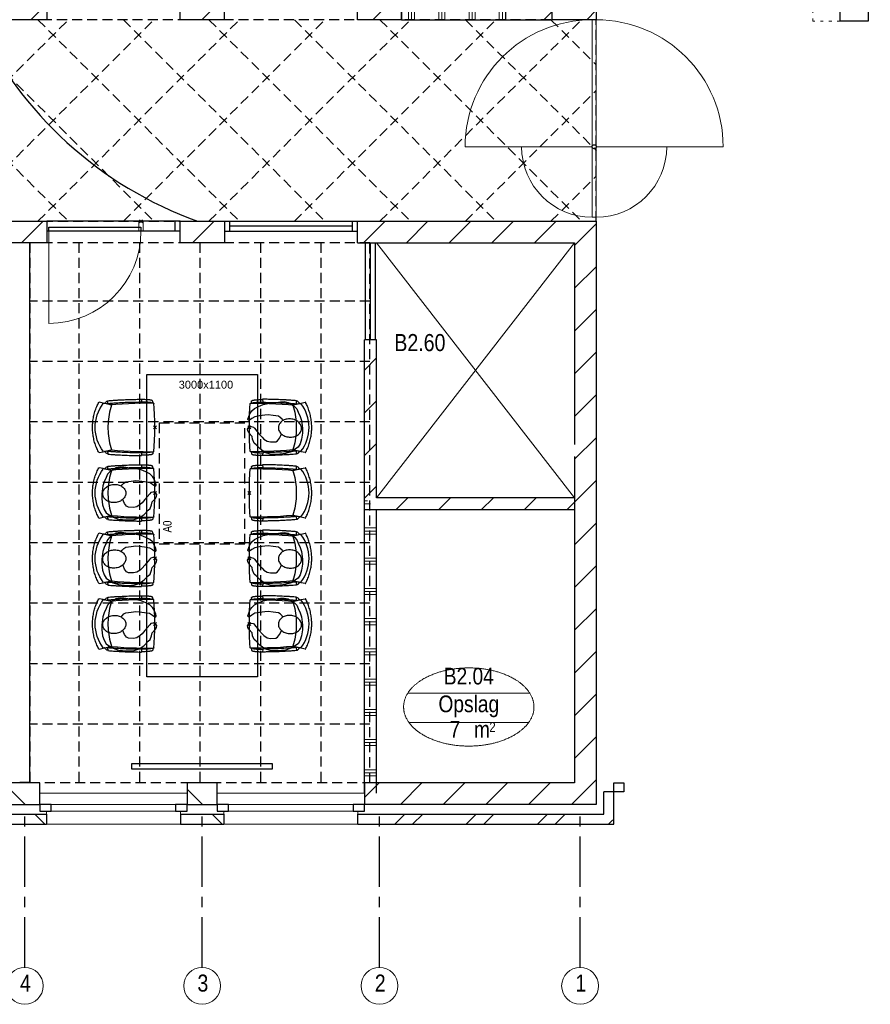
# Model space of a CAD drawing. Header units: millimetres. Extents: x -75976 to 232306, y 42824 to 140527.
# Tile 15 of 199: x 15332 to 23772, y 79062 to 88835. Entities that reach past the tile are written whole.
import ezdxf
from ezdxf.enums import TextEntityAlignment as Align

# ---------------------------------------------------------------- set-up
doc = ezdxf.new("R2010")
doc.units = ezdxf.units.MM
doc.header["$LTSCALE"] = 400
doc.header["$PDMODE"] = 3
doc.header["$PDSIZE"] = 15
for name, pattern in [('CENTER', [2, 1.25, -0.25, 0.25, -0.25]), ('HIDDEN', [0.375, 0.25, -0.125]), ('STYLE_05', [0.208282, 0.069427, -0.138855]), ('STYLE_21', [0.138889, 0.069444, -0.069444])]:
    doc.linetypes.add(name, pattern=pattern)
for name, color, linetype in [('-ve', 2, 'HIDDEN'), ('co2-1-n-1-0-8_ip0', 7, 'Continuous'), ('inlay', 6, 'Continuous'), ('inr', 4, 'Continuous'), ('plafond', 255, 'HIDDEN'), ('plat', 5, 'Continuous'), ('stramien', 1, 'CENTER'), ('symbol', 1, 'Continuous'), ('timmerwerk-ve', 8, 'HIDDEN')]:
    doc.layers.add(name, color=color, linetype=linetype)
for name, color, linetype, lineweight in [('Buitenkozijnen', 140, 'Continuous', 15), ('Interieur-deur', 43, 'Continuous', 9), ('Interieur-scheidingswand-vertikaal', 5, 'Continuous', 25), ('Interieur-systeemwand glas', 140, 'STYLE_21', 15), ('mat-baksteen', 5, 'Continuous', 25), ('mat-beton (ihwg)', 5, 'Continuous', 25), ('mat-kalkzandsteen', 5, 'Continuous', 25), ('mat-scheidingswand-horizontaal', 5, 'Continuous', 25), ('mat-scheidingswand-vertikaal', 5, 'Continuous', 25), ('None', 7, 'Continuous', 9), ('Ruimtenummers', 5, 'Continuous', 25)]:
    doc.layers.add(name, color=color, linetype=linetype, lineweight=lineweight)
doc.styles.add('Arial', font='arial.ttf', dxfattribs={"height": 176.388889})
doc.styles.add('Arial Narrow', font='ARIALN.TTF', dxfattribs={"height": 222.25})

# ---------------------------------------------------------------- blocks, each defined once
blk = doc.blocks.new('*X24')
at = {"layer": 'None', "lineweight": 9}
for p, q in [((-21137.4, -2070), (-21107.4, -2070)), ((-21137.4, -2100), (-21077.4, -2100)), ((-21137.4, -2340), (-21017.4, -2340)), ((-21137.4, -2370), (-21017.4, -2370)), ((-21137.4, -2400), (-21017.4, -2400)), ((-21137.4, -2640), (-21017.4, -2640)), ((-21137.4, -2670), (-21017.4, -2670)), ((-21137.4, -2700), (-21017.4, -2700)), ((-21137.4, -2940), (-21017.4, -2940)), ((-21137.4, -2970), (-21017.4, -2970)), ((-21137.4, -3000), (-21017.4, -3000)), ((-21137.4, -3240), (-21017.4, -3240)), ((-21137.4, -3270), (-21017.4, -3270)), ((-21137.4, -3300), (-21017.4, -3300)), ((-21137.4, -3540), (-21017.4, -3540)), ((-21137.4, -3570), (-21017.4, -3570)), ((-21137.4, -3600), (-21017.4, -3600)), ((-21137.4, -3840), (-21017.4, -3840)), ((-21137.4, -3870), (-21017.4, -3870)), ((-21137.4, -3900), (-21017.4, -3900)), ((-21137.4, -4140), (-21017.4, -4140)), ((-21137.4, -4170), (-21017.4, -4170)), ((-21137.4, -4200), (-21017.4, -4200)), ((-21137.4, -4440), (-21017.4, -4440)), ((-21137.4, -4470), (-21017.4, -4470)), ((-21137.4, -4500), (-21017.4, -4500)), ((-21137.4, -4740), (-21017.4, -4740)), ((-21137.4, -4770), (-21017.4, -4770)), ((-21137.4, -4800), (-21017.4, -4800))]:
    blk.add_line(p, q, dxfattribs=at)
blk = doc.blocks.new('*X25')
at = {"layer": 'None', "lineweight": 9}
for p, q in [((-21137.4, -772.8), (-21017.4, -652.8)), ((-21137.4, -1197), (-21017.4, -1077)), ((-21137.4, -1621.3), (-21017.4, -1501.3)), ((-21137.4, -2045.6), (-21017.4, -1925.6))]:
    blk.add_line(p, q, dxfattribs=at)
blk = doc.blocks.new('*X53')
at = {"layer": 'None', "lineweight": 9}
blk.add_line((-24540.580054, 491), (-24326.580054, 705), dxfattribs=at)
blk = doc.blocks.new('*X54')
at = {"layer": 'None', "lineweight": 9}
blk.add_line((-22843.5, 491), (-22629.5, 705), dxfattribs=at)
blk = doc.blocks.new('*X55')
at = {"layer": 'None', "lineweight": 9}
blk.add_line((-148.5, -148.5), (4, 4), dxfattribs=at)
blk = doc.blocks.new('*X56')
at = {"layer": 'None', "lineweight": 9}
blk.add_line((100, 100), (200, 200), dxfattribs=at)
blk = doc.blocks.new('Penant best-uitbr  (2D)')
at = {"layer": 'mat-baksteen', "lineweight": 25}
for p, q in [((-215, 200), (215, 200)), ((-215, 100), (-215, 200)), ((215, 100), (215, 200)), ((-215, 100), (215, 100))]:
    blk.add_line(p, q, dxfattribs=at)
at = {"layer": 'mat-kalkzandsteen', "lineweight": 25}
blk.add_lwpolyline([(-148.5, 4), (148.5, 4), (148.5, -210), (-148.5, -210)], close=True, dxfattribs=at)
at = {"layer": 'mat-baksteen'}
blk.add_blockref('*X56', (0, 0), dxfattribs=at)
at = {"layer": 'mat-kalkzandsteen'}
blk.add_blockref('*X55', (0, 0), dxfattribs=at)
blk = doc.blocks.new('Gevelpui best-uitbr 1330 (2D)')
at = {"layer": 'Buitenkozijnen', "lineweight": 15}
for p, q in [((-731.5, 71), (731.5, 71)), ((-731.5, 4), (-731.5, 71)), ((-731.5, 4), (731.5, 4)), ((731.5, 4), (731.5, 71))]:
    blk.add_line(p, q, dxfattribs=at)
at = {"layer": 'Buitenkozijnen', "color": 92, "lineweight": 25}
for points in [[(-731.5, 71), (-617.5, 71), (-617.5, 4), (-731.5, 4)], [(617.5, 71), (731.5, 71), (731.5, 4), (617.5, 4)]]:
    blk.add_lwpolyline(points, close=True, dxfattribs=at)
at = {"layer": 'None', "color": 43, "linetype": 'Continuous', "lineweight": 9}
blk.add_line((-731.5, -107), (731.5, -107), dxfattribs=at)
at = {"layer": 'None', "color": 43, "linetype": 'Continuous', "lineweight": 9, "flags": 128}
blk.add_lwpolyline([(-665, 71), (-665, 200), (665, 200), (665, 71)], dxfattribs=at)
blk = doc.blocks.new('*X75')
at = {"layer": 'None', "lineweight": 9}
for p, q in [((-21146.5, 491), (-20932.5, 705)), ((-20722.2, 491), (-20508.2, 705)), ((-20297.9, 491), (-20083.9, 705)), ((-19873.7, 491), (-19659.7, 705)), ((-19449.4, 491), (-19235.4, 705))]:
    blk.add_line(p, q, dxfattribs=at)
blk = doc.blocks.new('*X76')
at = {"layer": 'None', "lineweight": 9}
for p, q in [((-19052.9, 463.2), (-18838.9, 677.2)), ((-19052.9, 38.9), (-18838.9, 252.9)), ((-19052.9, -385.3), (-18838.9, -171.3)), ((-19052.9, -809.6), (-18838.9, -595.6)), ((-19052.9, -1233.8), (-18838.9, -1019.8)), ((-19052.9, -1658.1), (-18838.9, -1444.1)), ((-19052.9, -2082.4), (-18838.9, -1868.4)), ((-19052.9, -2506.6), (-18838.9, -2292.6)), ((-19052.9, -2930.9), (-18838.9, -2716.9)), ((-19052.9, -3355.2), (-18838.9, -3141.2)), ((-19052.9, -3779.4), (-18838.9, -3565.4)), ((-19052.9, -4203.7), (-18838.9, -3989.7)), ((-19052.9, -4628), (-18838.9, -4414)), ((-18961.8, -4961.1), (-18838.9, -4838.2))]:
    blk.add_line(p, q, dxfattribs=at)
blk = doc.blocks.new('*X77')
at = {"layer": 'None', "lineweight": 9}
for p, q in [((-21137.4, -5015.4), (-20992, -4870)), ((-20781.8, -5084), (-20567.8, -4870)), ((-20357.5, -5084), (-20143.5, -4870)), ((-19933.2, -5084), (-19719.2, -4870)), ((-19509, -5084), (-19295, -4870)), ((-19084.7, -5084), (-18961.8, -4961.1))]:
    blk.add_line(p, q, dxfattribs=at)
blk = doc.blocks.new('*X78')
at = {"layer": 'None', "lineweight": 9}
for p, q in [((-20836.3, -5280), (-20736.3, -5180)), ((-20660, -5280), (-20560, -5180)), ((-20129.2, -5280), (-20029.2, -5180)), ((-19952.9, -5280), (-19852.9, -5180)), ((-19422.1, -5280), (-19322.1, -5180)), ((-19245.7, -5280), (-19145.7, -5180)), ((-18715, -5280), (-18689.5, -5254.5))]:
    blk.add_line(p, q, dxfattribs=at)
blk = doc.blocks.new('*X79')
at = {"layer": 'None', "lineweight": 9}
blk.add_line((-18689.5, -5254.5), (-18663.9, -5228.9), dxfattribs=at)
blk = doc.blocks.new('*X80')
at = {"layer": 'None', "lineweight": 9}
blk.add_line((-21053.8, 2705), (-20839.8, 2919), dxfattribs=at)
blk = doc.blocks.new('*X81')
at = {"layer": 'None', "lineweight": 9}
for p, q in [((-19275.9, 2785.8), (-18919.7, 3142)), ((-18932.5, 2705), (-18838.9, 2798.5))]:
    blk.add_line(p, q, dxfattribs=at)
blk = doc.blocks.new('*X83')
at = {"layer": 'None', "lineweight": 9}
for p, q in [((-26487.4, 2786.8), (-26355.2, 2919)), ((-26145, 2705), (-25931, 2919)), ((-25720.7, 2705), (-25506.7, 2919)), ((-25296.4, 2705), (-25082.4, 2919)), ((-24872.2, 2705), (-24658.2, 2919)), ((-24447.9, 2705), (-24290.4, 2862.5))]:
    blk.add_line(p, q, dxfattribs=at)
blk = doc.blocks.new('*X84')
at = {"layer": 'None', "lineweight": 9}
for p, q in [((-22967.4, 2912.7), (-22961.1, 2919)), ((-22750.8, 2705), (-22536.8, 2919))]:
    blk.add_line(p, q, dxfattribs=at)
blk = doc.blocks.new('Ruimtenummer UV 50')
at = {"layer": 'Ruimtenummers', "color": 8, "lineweight": 5}
for p, q in [((602.2, 156.5), (-602.3, 156.5)), ((594.7, -137.5), (-594.8, -137.5))]:
    blk.add_line(p, q, dxfattribs=at)
blk.add_open_spline([(-323.4, 353.8), (-173.3, 405.8), (173.3, 405.8), (323.4, 353.8), (473.5, 301.8), (560.1, 211.8), (646.8, 121.7), (646.8, 17.7), (646.8, -86.3), (560.1, -176.3), (473.5, -266.4), (323.4, -318.4), (173.3, -370.4), (-173.3, -370.4), (-323.4, -318.4), (-473.5, -266.4), (-560.2, -176.3), (-646.8, -86.3), (-646.8, 17.7), (-646.8, 121.7), (-560.2, 211.8), (-473.5, 301.8), (-323.4, 353.8)], degree=2, knots=[0, 0, 0, 0.09962, 0.19924, 0.19924, 0.283607, 0.283607, 0.349619, 0.349619, 0.415638, 0.415638, 0.5, 0.5, 0.59962, 0.69924, 0.69924, 0.783607, 0.783607, 0.849619, 0.849619, 0.915638, 0.915638, 1, 1, 1], dxfattribs=at)
at = {"layer": 'Ruimtenummers', "attachment_point": 2, "style": 'Arial Narrow'}
for s, insert, char_height in [(' m', (103.6, -122.2), 165.95), (' 2', (220.1, -132.8), 96.8)]:
    blk.add_mtext(s, dxfattribs=dict(at, insert=insert, char_height=char_height))
at = {"layer": 'Ruimtenummers', "style": 'Arial Narrow'}
for tag, p in [('Nummer', (0, 406.9)), ('Naam', (0, 131.7)), ('Oppervlak', (-137.9, -122.2))]:
    blk.add_attdef(tag, text='', height=165.9, dxfattribs=at).set_placement(p, align=Align.TOP_CENTER)
blk = doc.blocks.new('*X87')
at = {"layer": 'None', "lineweight": 9}
for p, q in [((-20700, 2705), (-20700, 2805)), ((-20670, 2705), (-20670, 2805)), ((-20640, 2705), (-20640, 2805)), ((-20400, 2705), (-20400, 2805)), ((-20370, 2705), (-20370, 2805)), ((-20340, 2705), (-20340, 2805)), ((-20100, 2705), (-20100, 2805)), ((-20070, 2705), (-20070, 2805)), ((-20040, 2705), (-20040, 2805)), ((-19800, 2705), (-19800, 2805)), ((-19770, 2705), (-19770, 2805)), ((-19740, 2705), (-19740, 2805))]:
    blk.add_line(p, q, dxfattribs=at)
blk = doc.blocks.new('*X92')
at = {"layer": 'None', "lineweight": 9}
blk.add_line((-19356.7, 2705), (-19275.9, 2785.8), dxfattribs=at)
blk = doc.blocks.new('*U107')
at = {"layer": 'None', "color": 43, "lineweight": 9}
blk.add_line((-21017.4, 490), (-19052.9, -2040), dxfattribs=at)
at = {"layer": 'None', "color": 43, "linetype": 'Continuous', "lineweight": 9}
blk.add_line((-19052.9, 490), (-21017.4, -2040), dxfattribs=at)
blk = doc.blocks.new('*X108')
at = {"layer": 'None', "lineweight": 9}
for p, q in [((-20827.6, -2160), (-20707.6, -2040)), ((-20403.4, -2160), (-20283.4, -2040)), ((-19979.1, -2160), (-19859.1, -2040)), ((-19554.8, -2160), (-19434.8, -2040)), ((-19130.6, -2160), (-19052.9, -2082.4))]:
    blk.add_line(p, q, dxfattribs=at)
blk = doc.blocks.new('systeemwandstijl 880 hoh')
at = {"layer": 'Interieur-systeemwand glas', "color": 43, "linetype": 'Continuous', "lineweight": 9}
blk.add_lwpolyline([(0, 20), (100, 20), (100, -20), (0, -20)], close=True, dxfattribs=at)
at = {"layer": 'Interieur-systeemwand glas', "color": 43, "linetype": 'Continuous', "lineweight": 15}
blk.add_point((0, 0), dxfattribs=at)
blk = doc.blocks.new('co2-1-n-1-0-8_b2')
for p, q in [((-251.5, -20.3), (-255.8, -20.3)), ((251.5, -20.3), (255.8, -20.3)), ((-249.1, -132.2), (-279.1, -131.7)), ((-251.6, -131.7), (-251.6, -132.2)), ((251.6, -131.7), (251.6, -132.2)), ((-231.5, -468.8), (-234.2, -468.3)), ((-220.5, -431.4), (-220.7, -431.4)), ((220.7, -431.4), (220.5, -431.4)), ((234.4, -468), (231.4, -468.6)), ((-250, -554.2), (-241.1, -513.2)), ((-239.3, -492.8), (-236.8, -493.3)), ((236.7, -493), (239.1, -492.6)), ((241.1, -513.2), (250, -554.2))]:
    blk.add_line(p, q)
at = {"flags": 128}
for points in [[(-238.5, -9.5), (-189.8, -6), (-126.6, -2.7), (-63.3, -0.7), (0, 0)], [(0, 0), (63.3, -0.7), (126.6, -2.7), (189.8, -6), (238.5, -9.5)], [(-255.8, -20.3), (-257.1, -20.4), (-258.3, -20.7), (-259.5, -21.1), (-260.7, -21.6), (-261.9, -22.1), (-263, -22.8), (-264.1, -23.6), (-265.4, -24.8), (-266.8, -26.5), (-267.8, -28.1), (-268.4, -29.4), (-268.8, -30.4), (-269.5, -32.8), (-270, -34.9), (-270.5, -37.1), (-270.9, -39.4), (-271.3, -41.9), (-271.6, -44.3), (-272, -46.9), (-272.4, -49.7), (-272.7, -52.9), (-273.1, -56.4), (-273.5, -60.3), (-273.8, -64.4), (-274.2, -69.1), (-274.6, -74.7), (-275, -81.4), (-275.4, -89.2), (-275.8, -98.1), (-276, -105.6), (-276.2, -113.7), (-276.3, -122.4), (-276.4, -131.8)], [(-240.5, -95.2), (-241.5, -95.2), (-243, -95.2), (-244.8, -95.2), (-246.8, -95.2), (-248.9, -95.3), (-251, -95.3)], [(-223.6, -431.8), (-228.8, -369.6), (-233.1, -307.4), (-236.5, -244.1), (-239, -180.9), (-240.5, -117.6), (-241, -54.2), (-240.8, -12)], [(240.8, -12), (240.9, -73.4), (240.1, -134.8), (238.4, -198.1), (235.7, -261.3), (232, -324.6), (227.4, -387.7), (223.6, -431.8)], [(240.7, -95.2), (241.5, -95.2), (243, -95.2), (244.8, -95.2), (246.8, -95.2), (248.9, -95.3), (250.8, -95.3)], [(255.8, -20.3), (257.1, -20.4), (258.3, -20.7), (259.5, -21.1), (260.7, -21.6), (261.9, -22.1), (263, -22.8), (264.1, -23.6), (265.4, -24.8), (266.8, -26.5), (267.8, -28.1), (268.4, -29.4), (268.8, -30.4), (269.5, -32.8), (270, -34.9), (270.5, -37.1), (270.9, -39.4), (271.3, -41.9), (271.6, -44.3), (272, -46.9), (272.4, -49.7), (272.7, -52.9), (273.1, -56.4), (273.5, -60.3), (273.8, -64.4), (274.2, -69.1), (274.6, -74.7), (275, -81.4), (275.4, -89.2), (275.8, -98.1), (276, -105.6), (276.2, -113.7), (276.3, -122.4), (276.4, -131.8)], [(-250, -468), (-253.3, -468.2), (-255.6, -468.2), (-257.8, -468.2), (-259.7, -468), (-261.4, -467.8), (-262.7, -467.5), (-264.9, -466.6), (-266.3, -450.4), (-267.4, -435.8), (-268.5, -422.4), (-269.3, -410.3), (-270, -401), (-270.6, -392.6), (-271.1, -385.1), (-271.5, -378.5), (-271.8, -372.8), (-272.1, -368), (-272.9, -354.6), (-273.7, -340.4), (-274.5, -325.4), (-275.2, -310.1), (-275.8, -294.9), (-276.6, -274.8), (-277.3, -254.8), (-277.8, -234.9), (-278, -228.3), (-278.2, -221.8), (-278.3, -215.3), (-278.4, -208.9), (-278.5, -202.3), (-278.7, -195.2), (-278.8, -187.2), (-278.9, -178.1), (-279, -168.1), (-279.1, -157), (-279.1, -144.8), (-279.1, -131.7)], [(-250, -468), (-248.5, -467.9), (-246.1, -467.6), (-243.8, -467.2), (-241.7, -466.8), (-239.8, -466.3), (-238.2, -465.8), (-237, -465.2), (-235, -464), (-236.3, -448.9), (-237.4, -435.5), (-238.3, -423.4), (-239.1, -412.6), (-239.8, -403.2), (-240.3, -395.1), (-240.8, -388.6), (-241.2, -382.4), (-241.6, -376), (-242, -369.6), (-242.4, -363.2), (-243.5, -343.6), (-244.5, -323.8), (-245.4, -304), (-246.2, -285.1), (-246.9, -266.1), (-247.5, -247.9), (-247.9, -231.1), (-248, -226.2), (-248.2, -220.5), (-248.3, -213.9), (-248.5, -206.4), (-248.6, -197.9), (-248.8, -188.5), (-248.9, -176.2), (-249, -162.7), (-249.1, -147.9), (-249.1, -132.2)], [(249.1, -132.2), (249.1, -146.9), (249, -160.6), (248.9, -172.9), (248.8, -183.9), (248.7, -193.5), (248.5, -201.8), (248.4, -208.3), (248.3, -214.7), (248.2, -221.1), (248, -227.6), (247.9, -234.1), (247.3, -253.9), (246.6, -273.8), (245.9, -293.6), (245, -312.5), (244.1, -331.4), (243.2, -349.5), (242.2, -366.2), (241.9, -371), (241.5, -376.6), (241.1, -383.1), (240.6, -390.6), (240.1, -398.9), (239.4, -408.1), (238.5, -420.2), (237.5, -433.4), (236.4, -447.9), (235, -464), (237, -465.2), (238.2, -465.8), (239.8, -466.3), (241.7, -466.8), (243.8, -467.2), (246.1, -467.6), (248.5, -467.9), (250, -468)], [(250, -468), (253.3, -468.2), (255.6, -468.2), (257.8, -468.2), (259.7, -468), (261.4, -467.8), (262.7, -467.5), (263.7, -467.1), (265, -466.1), (266, -453.4), (267, -441.6), (267.8, -430.7), (268.6, -420.8), (269.2, -412), (269.8, -404.1), (270.3, -397.1), (270.7, -390.6), (271.1, -384.3), (271.5, -377.9), (271.9, -371.5), (272.3, -365), (273.4, -345.2), (274.5, -325.3), (275.4, -305.3), (276, -290.1), (276.6, -274.8), (277.1, -259.7), (277.6, -245.3), (277.9, -231.9), (278, -226.9), (278.2, -221.2), (278.3, -214.5), (278.5, -206.9), (278.6, -198.4), (278.7, -188.9), (278.9, -176.5), (279, -162.9), (279.1, -148), (279.1, -131.7), (249.1, -132.2)], [(-241.1, -513.2), (-239, -503.7), (-237.1, -494.8), (-234.9, -484.6), (-232.9, -475.3), (-231.1, -466.9), (-229.4, -459.3), (-228, -452.7), (-226.8, -447), (-225.7, -442.2), (-224.9, -438.4)], [(-224.9, -438.4), (-224.4, -436.2), (-224.1, -434.5), (-223.8, -433.2), (-223.6, -432.5)], [(-223.7, -432.8), (-223.7, -432.8), (-223.6, -432.5)], [(-223.6, -431.7), (-223.6, -431.7), (-223.6, -431.8)], [(0, -465.5), (-18.1, -465.2), (-36.1, -464.6), (-59.3, -463.1), (-82.5, -460.9), (-105.6, -457.9), (-128.5, -454.2), (-151.9, -449.7), (-175, -444.4), (-197.9, -438.3), (-220.5, -431.4)], [(220.5, -431.4), (198.1, -438.3), (175.3, -444.3), (152.1, -449.7), (128.5, -454.2), (105.7, -457.9), (82.8, -460.8), (59.5, -463.1), (36.1, -464.6), (18.1, -465.2), (0, -465.5)], [(223.6, -431.8), (223.6, -431.7), (223.6, -431.7)], [(223.6, -432.5), (223.6, -432.5), (223.7, -432.8)], [(223.6, -432.5), (223.7, -432.8), (224, -434), (224.4, -435.9), (224.9, -438.4)], [(224.9, -438.4), (225.7, -442.2), (226.8, -447), (228, -452.7), (229.4, -459.3), (231.1, -466.8), (232.9, -475.2), (234.9, -484.6), (237.1, -494.8), (239, -503.7), (241.1, -513.2)], [(-248.6, -556.9), (-241.7, -560.6), (-230.9, -566), (-220.5, -570.8), (-209.7, -575.6), (-197.7, -580.6), (-185.6, -585.3), (-173.3, -589.7), (-161, -593.7), (-148.6, -597.5), (-136.1, -601), (-123.5, -604.2), (-110.8, -607), (-98.1, -609.6), (-85.4, -611.8), (-72.6, -613.8), (-59.7, -615.4), (-46.8, -616.7), (-33.9, -617.7), (-22.6, -618.2), (-10.7, -618.6), (0, -618.7)], [(0, -618.7), (7.7, -618.6), (19.8, -618.3), (31.2, -617.8), (42.9, -617), (55.8, -615.8), (68.7, -614.3), (81.5, -612.4), (94.3, -610.3), (107, -607.8), (119.7, -605.1), (132.3, -602), (144.8, -598.6), (157.2, -594.9), (169.5, -590.9), (181.8, -586.7), (194, -582.1), (206, -577.2), (217.9, -572), (228.2, -567.2), (238.9, -562), (248.7, -556.9)]]:
    blk.add_lwpolyline(points, dxfattribs=at)
for centre, radius, start, end in [((-251.5, -32.8), 12.5, 31.88123, 90), ((-251.5, -32.8), 12.5, 293.14629, 327.65776), ((-238.3, -12), 2.5, 94.56646, 179.48074), ((238.3, -12), 2.5, 0.51926, 85.43354), ((251.5, -32.8), 12.5, 90, 148.11877), ((251.5, -32.8), 12.5, 212.34224, 246.85371), ((-233.6, -464.5), 28.8, 186.1005, 258.54259), ((-233.7, -464.5), 3.77, 192.88655, 261.7566), ((-226.1, -432), 2.5, 341.68171, 5.2297), ((-226.1, -431.9), 2.5, 347.79098, 5.22757), ((226.1, -431.9), 2.5, 174.77243, 192.20902), ((226.1, -432), 2.5, 174.778, 187.14446), ((226.1, -432), 2.5, 187.15482, 198.3185), ((234, -464.6), 3.4, 276.6537, 346.92859), ((234, -464.6), 28.4, 280.35782, 354.00571), ((-247.5, -554.8), 2.5, 167.79098, 242.16084), ((-166.7, -477.3), 75, 191.73142, 197.31644), ((0.2, -200.9), 391.2, 232.63547, 269.9709), ((-0.2, -200.9), 391.2, 270.03074, 307.36288), ((166.7, -477.3), 75, 342.67468, 348.45132), ((247.5, -554.8), 2.5, 297.83916, 12.20902)]:
    blk.add_arc(centre, radius, start, end)
for points in [[(-243.3, -32.8), (-243.7, -32.8), (-244.1, -33.5), (-245, -36.2), (-245.5, -38.1), (-246.4, -43.2), (-246.9, -46.3), (-247.8, -53.6), (-248.3, -57.8), (-249.1, -67), (-249.5, -72), (-250.2, -82.7), (-250.6, -88.4), (-251.1, -100.3), (-251.3, -106.4), (-251.5, -118.9), (-251.6, -125.3), (-251.6, -131.7)], [(243.3, -32.8), (243.7, -32.8), (244.1, -33.5), (245, -36.2), (245.5, -38.1), (246.4, -43.2), (246.9, -46.3), (247.8, -53.6), (248.3, -57.8), (249.1, -67), (249.5, -72), (250.2, -82.7), (250.6, -88.4), (251.1, -100.3), (251.3, -106.4), (251.5, -118.9), (251.6, -125.3), (251.6, -131.7)]]:
    blk.add_open_spline(points, degree=3, knots=[0, 0, 0, 0, 0.125, 0.125, 0.25, 0.25, 0.375, 0.375, 0.5, 0.5, 0.625, 0.625, 0.75, 0.75, 0.875, 0.875, 0.9994014, 0.9994014, 0.9994014, 0.9994014])
at = {"layer": 'co2-1-n-1-0-8_ip0'}
blk.add_point((0, 0), dxfattribs=at)
blk = doc.blocks.new('symb-ps03_b2')
blk.add_lwpolyline([(82.2, -333.7), (93.5, -323.3), (109.6, -304.5), (119.8, -284.7), (121.3, -230.8), (122.5, -183.8), (115.8, -150.4), (104.2, -98.4), (90.8, -52.2), (69, -24.8), (57.7, -13.2), (50.2, -0.9), (49.4, 8.5), (59.4, 13), (75.8, 8.9), (114.7, -1.3), (145.3, -16.6), (172.1, -41.1), (196.4, -77.8), (221.1, -122.2), (235.7, -169.2), (249.9, -232.3), (265.9, -290), (270.3, -324.8), (267.4, -365.4), (252.2, -399.3), (234.6, -432.8), (213.5, -457.5), (181.2, -475.4), (141, -499), (102.8, -516.9), (26.9, -533.5), (-23.3, -539.3), (-83.1, -537.5), (-129.9, -527.7), (-165.1, -510.7), (-191.8, -478.7), (-217.7, -447.5), (-240.8, -394), (-258.1, -313.4), (-261.7, -241.7), (-250.8, -189), (-222, -138.3), (-185.2, -93.4), (-169.5, -72.2), (-133.8, -53.9), (-107.1, -45.7), (-74.5, -10), (-56.5, 2.3), (-37.5, 6.7), (-23, 0.8), (-11.7, -12.6), (-10.5, -27.9), (-13.2, -49.2), (-22.6, -61.1), (-75.1, -114.5), (-104.5, -144.9), (-120.7, -165.7), (-138.4, -200.3), (-141.8, -234.1), (-134.6, -284.5), (-123.4, -302.1), (-94.4, -318.8), (-69, -327.2), (-51.7, -333)])
blk.add_lwpolyline([(-74.5, -413.3, 0.078796), (-66.1, -458.3, 0.088041), (-45.7, -493.9, 0.105312), (-14.5, -518.5, 0.121926), (19.1, -525.8, 0.121926), (52.3, -516.6, 0.105312), (82.1, -490.3, 0.088041), (100.3, -453.5, 0.078796), (106.2, -408.2, 0.078796), (97.7, -363.2, 0.088041), (77.4, -327.6, 0.105312), (46.2, -303, 0.121926), (12.5, -295.7, 0.121926), (-20.6, -304.9, 0.105312), (-50.4, -331.2, 0.088041), (-68.6, -368, 0.078796)], format="xyb", close=True)
blk = doc.blocks.new('Deur systeemwand 915')
at = {"layer": 'Interieur-deur', "color": 140, "linetype": 'Continuous', "lineweight": 15}
blk.add_line((0, 1015), (0, 100), dxfattribs=at)
at = {"layer": 'Interieur-deur', "color": 92, "linetype": 'Continuous', "lineweight": 25}
blk.add_lwpolyline([(-915, 100), (0, 100), (0, 60), (-915, 60)], close=True, dxfattribs=at)
at = {"layer": 'Interieur-deur', "color": 140, "linetype": 'Continuous', "lineweight": 15}
blk.add_arc((0, 100), 915, 90, 180, dxfattribs=at)
blk = doc.blocks.new('Kolom 280x320')
at = {"layer": 'mat-beton (ihwg)', "lineweight": 25}
blk.add_lwpolyline([(-300, 160), (-20, 160), (-20, -160), (-300, -160)], close=True, dxfattribs=at)
at = {"layer": 'None', "color": 92, "linetype": 'Continuous', "lineweight": 5}
blk.add_point((0, 0), dxfattribs=at)
blk = doc.blocks.new('*U1186')
at = {"layer": 'None', "color": 43, "linetype": 'Continuous', "lineweight": 9}
for p, q in [((-20138.9, 1444.3), (-18878.9, 1444.3)), ((-17578.9, 1444.3), (-18838.9, 1444.3))]:
    blk.add_line(p, q, dxfattribs=at)
at = {"layer": 'None', "color": 140, "linetype": 'Continuous', "lineweight": 15}
blk.add_lwpolyline([(-18878.9, 2704.3), (-18878.9, 744.3), (-18838.9, 744.3), (-18838.9, 2704.3)], close=True, dxfattribs=at)
at = {"layer": 'None', "color": 92, "linetype": 'Continuous', "lineweight": 25}
blk.add_circle((-18858.9, 1444.3), 20, dxfattribs=at)
at = {"layer": 'None', "color": 43, "linetype": 'Continuous', "lineweight": 9}
for centre, radius, start, end in [((-18878.9, 1444.3), 1260, 90, 180), ((-18838.9, 1444.3), 1260, 0, 90), ((-18878.9, 1444.3), 700, 180, 270), ((-18838.9, 1444.3), 700, 270, 0)]:
    blk.add_arc(centre, radius, start, end, dxfattribs=at)
blk = doc.blocks.new('nok')
at = {"layer": 'None', "color": 43, "linetype": 'STYLE_05', "lineweight": 9}
blk.add_lwpolyline([(-135, 160), (135, 160), (135, -160), (-135, -160)], close=True, dxfattribs=at)
blk = doc.blocks.new('plat b2')
at = {"layer": 'Buitenkozijnen', "color": 92, "lineweight": 25}
blk.add_lwpolyline([(37020, 2015.09412), (37120, 2015.09412), (37120, 1925.09412), (37020, 1925.09412)], close=True, dxfattribs=at)
at = {"layer": 'inlay'}
blk.add_arc((34202.25214, 11234.45248), 3873.14907, 205.1223944, 250.208163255, dxfattribs=at)
at = {"layer": 'inr'}
blk.add_lwpolyline([(33485, 6068.52537), (33485, 3068.52537), (32385, 3068.52537), (32385, 6068.52537)], close=True, dxfattribs=at)
at = {"layer": 'Interieur-scheidingswand-vertikaal', "lineweight": 25}
for p, q in [((31225, 7375.09412), (31125, 7375.09412)), ((31225, 2019.09412), (31125, 2019.09412))]:
    blk.add_line(p, q, dxfattribs=at)
at = {"layer": 'mat-baksteen', "lineweight": 25}
for p, q in [((37020, 1925.09412), (36920, 1925.09412)), ((36920, 1705.09412), (36920, 1925.09412)), ((37020, 1605.09412), (37020, 1925.09412)), ((34480, 1705.09412), (36920, 1705.09412)), ((34480, 1605.09412), (34480, 1705.09412)), ((34480, 1605.09412), (37020, 1605.09412))]:
    blk.add_line(p, q, dxfattribs=at)
at = {"layer": 'mat-kalkzandsteen', "color": 92, "lineweight": 25}
blk.add_line((35949, 9590.09412), (35949, 15165.09412), dxfattribs=at)
at = {"layer": 'mat-kalkzandsteen', "lineweight": 25}
for p, q in [((36408, 9590.09412), (36408, 9710.09412)), ((35949, 9590.09412), (36408, 9590.09412)), ((34426.5, 7490.09412), (34426.5, 7590.09412)), ((34476.5, 7590.09412), (36845, 7590.09412)), ((34476.5, 7376.09412), (34476.5, 7590.09412)), ((36845, 7589.09412), (36845, 1801.09412)), ((34476.5, 7376.09412), (36631, 7376.09412)), ((36631, 7375.09412), (36631, 5375.09412)), ((34666.5, 6411.09412), (34546.5, 6411.09412)), ((34546.5, 4725.09412), (34546.5, 6411.09412)), ((34666.5, 4845.09412), (34666.5, 6411.09412)), ((36631, 5255.09412), (36631, 2015.09412)), ((36631, 4845.09412), (34666.5, 4845.09412)), ((36631, 4725.09412), (34546.5, 4725.09412)), ((34546.5, 2015.09412), (34546.5, 1801.09412)), ((36631, 2015.09412), (34546.5, 2015.09412)), ((36845, 1801.09412), (34546.5, 1801.09412))]:
    blk.add_line(p, q, dxfattribs=at)
for points in [[(36408, 10027.09412), (36845, 10027.09412), (36845, 9590.09412), (36408, 9590.09412)], [(29196.5, 9804.09412), (31393.5, 9804.09412), (31393.5, 9590.09412), (29196.5, 9590.09412)], [(32716.5, 9804.09412), (33153.5, 9804.09412), (33153.5, 9590.09412), (32716.5, 9590.09412)], [(34476.5, 9804.09412), (34913.5, 9804.09412), (34913.5, 9590.09412), (34476.5, 9590.09412)], [(30956.5, 7590.09412), (31393.5, 7590.09412), (31393.5, 7376.09412), (30956.5, 7376.09412)], [(32716.5, 7590.09412), (33156.5, 7590.09412), (33156.5, 7376.09412), (32716.5, 7376.09412)]]:
    blk.add_lwpolyline(points, close=True, dxfattribs=at)
for points in [[(32666.5, 7490.09412), (32666.5, 7590.09412)], [(33206.5, 7590.09412), (33206.5, 7490.09412)]]:
    blk.add_lwpolyline(points, dxfattribs=at)
at = {"layer": 'mat-kalkzandsteen'}
blk.add_lwpolyline([(32235, 2154.53973), (33635, 2154.53973), (33635, 2204.53973), (32235, 2204.53973)], close=True, dxfattribs=at)
at = {"layer": 'mat-scheidingswand-horizontaal', "lineweight": 25}
for p, q in [((34913.5, 9590.09412), (34913.5, 9690.09412)), ((35949, 9590.09412), (35949, 9690.09412)), ((34913.5, 9590.09412), (35949, 9590.09412))]:
    blk.add_line(p, q, dxfattribs=at)
at = {"layer": 'mat-scheidingswand-vertikaal', "lineweight": 25}
for p, q in [((34546.5, 1912.09412), (34546.5, 4845.09412)), ((34666.5, 1912.09412), (34666.5, 4725.09412))]:
    blk.add_line(p, q, dxfattribs=at)
at = {"layer": 'None', "color": 43, "linetype": 'Continuous', "lineweight": 9}
for centre in [(31175, 0), (32935, 0), (34695, 0), (36685, 0)]:
    blk.add_circle(centre, 182.60642, dxfattribs=at)
at = {"layer": 'plat'}
for p, q in [((32716.5, 7590.09412), (31393.5, 7590.09412)), ((33153.5, 7590.09412), (34476.5, 7590.09412)), ((34426.5, 7540.09412), (33206.5, 7540.09412)), ((32716.5, 7490.09412), (31393.5, 7490.09412)), ((33153.5, 7490.09412), (34476.5, 7490.09412)), ((31225, 2015.09412), (31225, 7376.09412)), ((34556.5, 6411.09412), (34556.5, 7376.09412)), ((34606.5, 6411.09412), (34606.5, 7376.09412)), ((34656.5, 6411.09412), (34656.5, 7376.09412))]:
    blk.add_line(p, q, dxfattribs=at)
at = {"layer": 'stramien'}
for p, q in [((31175, 182.60642), (31175, 1682.60642)), ((32935, 182.60642), (32935, 1682.60642)), ((34695, 182.60642), (34695, 1682.60642)), ((36685, 182.60642), (36685, 1682.60642))]:
    blk.add_line(p, q, dxfattribs=at)
at = {"layer": 'timmerwerk-ve'}
blk.add_lwpolyline([(33360, 4386.69039), (33360, 5586.69039), (32510, 5586.69039), (32510, 4386.69039)], close=True, dxfattribs=at)
at = {"layer": 'inr', "xscale": -1, "rotation": 270}
for p in [(32466.16709, 5543.2412), (32466.16709, 4893.2412), (32466.16709, 4243.2412), (32466.16709, 3593.2412)]:
    blk.add_blockref('co2-1-n-1-0-8_b2', p, dxfattribs=at)
at = {"layer": 'inr', "rotation": 90}
for p in [(33403.83291, 5543.2412), (33403.83291, 4893.2412), (33403.83291, 4243.2412), (33403.83291, 3593.2412)]:
    blk.add_blockref('co2-1-n-1-0-8_b2', p, dxfattribs=at)
at = {"layer": 'mat-baksteen', "color": 7, "xscale": -1, "rotation": 180}
for p in [(31175, 1805.09412), (32935, 1805.09412)]:
    blk.add_blockref('Penant best-uitbr  (2D)', p, dxfattribs=at)
at = {"layer": 'mat-baksteen'}
for name in ['*X78', '*X79']:
    blk.add_blockref(name, (55683.94063, 6885.09412), dxfattribs=at)
at = {"layer": 'mat-kalkzandsteen'}
for name in ['*X81', '*X83', '*X84', '*X80', '*X92', '*X53', '*X54', '*X75', '*X76', '*X25', '*X108', '*X77']:
    blk.add_blockref(name, (55683.94063, 6885.09412), dxfattribs=at)
at = {"layer": 'mat-scheidingswand-horizontaal', "color": 7}
blk.add_blockref('nok', (39130, 9735.09412), dxfattribs=at)
at = {"layer": 'mat-scheidingswand-horizontaal'}
blk.add_blockref('*X87', (55683.94063, 6885.09412), dxfattribs=at)
at = {"layer": 'mat-scheidingswand-vertikaal'}
blk.add_blockref('*X24', (55683.94063, 6885.09412), dxfattribs=at)
at = {"layer": 'None', "color": 7}
for name, p in [('Kolom 280x320', (39565, 9735.09412)), ('*U1186', (55683.94063, 6885.09412)), ('*U107', (55683.94063, 6885.09412))]:
    blk.add_blockref(name, p, dxfattribs=at)
at = {"layer": 'None', "color": 7, "xscale": -1, "rotation": 180}
for p in [(32055, 1805.09412), (33815, 1805.09412)]:
    blk.add_blockref('Gevelpui best-uitbr 1330 (2D)', p, dxfattribs=at)
at = {"layer": 'plat', "rotation": 180}
blk.add_blockref('Deur systeemwand 915', (31413.5, 7590.09412), dxfattribs=at)
at = {"layer": 'plat', "extrusion": (0, 0, -1), "zscale": -1, "rotation": 270}
blk.add_blockref('systeemwandstijl 880 hoh', (-32328.5, 7590.09412), dxfattribs=at)
at = {"layer": 'Ruimtenummers'}
blk.add_blockref('Ruimtenummer UV 50', (35581.15077, 2750.6276), dxfattribs=at).add_auto_attribs({'Nummer': 'B2.04', 'Naam': 'Opslag', 'Oppervlak': '7'})
at = {"layer": 'symbol', "linetype": 'Continuous', "lineweight": 0, "rotation": 84.01389154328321}
for p in [(33396.42129, 5564.31792), (33396.42129, 4264.31792), (33396.42129, 3614.31792)]:
    blk.add_blockref('symb-ps03_b2', p, dxfattribs=at)
at = {"layer": 'symbol', "linetype": 'Continuous', "lineweight": 0, "xscale": -1, "rotation": 275.9861084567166}
for p in [(32473.57871, 4914.31792), (32473.57871, 4264.31792), (32473.57871, 3614.31792)]:
    blk.add_blockref('symb-ps03_b2', p, dxfattribs=at)
at = {"layer": 'None', "color": 8, "char_height": 169.33333, "attachment_point": 1, "style": 'Arial Narrow'}
for s, insert in [('4', (31128.42376, 112.75759)), ('3', (32888.42376, 112.75759)), ('2', (34648.42376, 112.75759)), ('1', (36638.42376, 112.75759))]:
    blk.add_mtext(s, dxfattribs=dict(at, insert=insert))
at = {"layer": 'plat', "style": 'Arial'}
blk.add_text('3000x1100', height=78.232, dxfattribs=at).set_placement((32702.69422, 5928.33272))
at = {"layer": 'Ruimtenummers', "insert": (34842.4, 6469.97745), "char_height": 169.333333, "attachment_point": 1, "style": 'Arial Narrow'}
blk.add_mtext('B2.60', dxfattribs=at)
at = {"layer": 'Ruimtenummers', "insert": (32546.94028, 4500.02995), "char_height": 84.666667, "attachment_point": 1, "rotation": 90, "style": 'Arial Narrow'}
blk.add_mtext('A0', dxfattribs=at)
blk = doc.blocks.new('plafond b2')
at = {"layer": 'plafond'}
for p, q in [((29608.5, 7590.1), (31608.5, 9590.1)), ((29608.5, 9590.1), (31608.5, 7590.1)), ((30457, 7590.1), (32457, 9590.1)), ((30457, 9590.1), (32457, 7590.1)), ((31305.6, 7590.1), (33305.6, 9590.1)), ((31305.6, 9590.1), (33305.6, 7590.1)), ((32154.1, 7590.1), (34154.1, 9590.1)), ((32154.1, 9590.1), (34154.1, 7590.1)), ((33002.6, 7590.1), (35002.6, 9590.1)), ((33002.6, 9590.1), (35002.6, 7590.1)), ((33851.1, 7590.1), (35851.1, 9590.1)), ((33851.1, 9590.1), (35851.1, 7590.1)), ((34699.7, 7590.1), (36699.7, 9590.1)), ((34699.7, 9590.1), (36699.7, 7590.1)), ((35548.2, 9590.1), (36845, 8293.3)), ((36396.7, 9590.1), (36845, 9141.8)), ((35548.2, 7590.1), (36845, 8886.9)), ((36396.7, 7590.1), (36845, 8038.4)), ((31712.9, 7376.1), (31712.9, 2019.1)), ((32312.9, 7376.1), (32312.9, 2019.1)), ((32912.9, 7376.1), (32912.9, 2019.1)), ((33512.9, 7376.1), (33512.9, 2019.1)), ((34112.9, 7376.1), (34112.9, 2019.1)), ((34600.8, 6797.6), (31225, 6797.6)), ((34600.8, 6197.6), (31225, 6197.6)), ((34600.8, 5597.6), (31225, 5597.6)), ((34600.8, 4997.6), (31225, 4997.6)), ((34600.8, 4397.6), (31225, 4397.6)), ((34600.8, 3797.6), (31225, 3797.6)), ((34600.8, 3197.6), (31225, 3197.6)), ((34600.8, 2597.6), (31225, 2597.6))]:
    blk.add_line(p, q, dxfattribs=at)
for points in [[(17045, 11913.1), (5775, 11913.1), (5775, 5258.1), (27605, 5258.1), (27605, 7590.1), (36845, 7590.1)], [(36845, 7590.1), (36845, 9590.1), (27605, 9590.1), (27605, 11913.1), (22945, 11913.1)]]:
    blk.add_lwpolyline(points, dxfattribs=at)
blk.add_lwpolyline([(34600.8, 7376.1), (31225, 7376.1), (31225, 2019.1), (34600.8, 2019.1)], close=True, dxfattribs=at)

msp = doc.modelspace()

# ---------------------------------------------------------------- block references
at = {"layer": '-ve'}
for name in ['plat b2', 'plafond b2']:
    msp.add_blockref(name, (-15793.14436, 79244.92408), dxfattribs=at)

doc.saveas('drawing.dxf')
